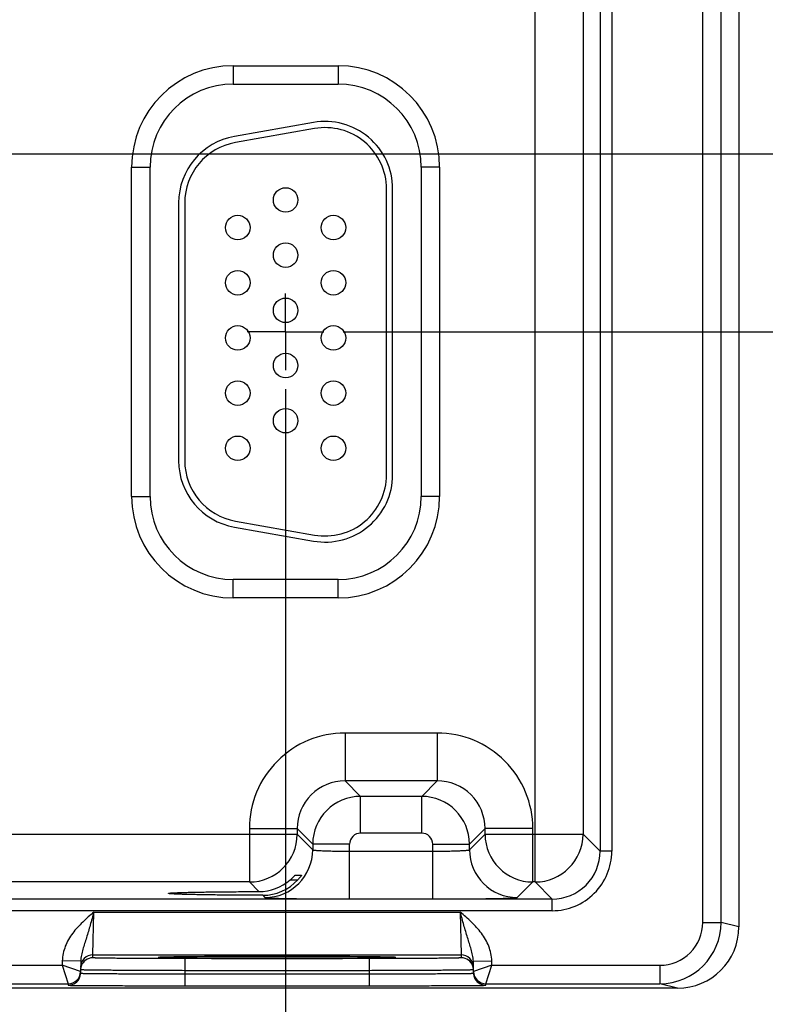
# Model space of a CAD drawing. Header units: inches. Extents: x 0 to 34, y 0 to 22.
# Tile 31 of 41: x 27.8 to 30.2, y 8 to 11.3. Entities that reach past the tile are written whole.
import ezdxf

# ---------------------------------------------------------------- set-up
doc = ezdxf.new("R2010")
doc.units = ezdxf.units.IN
doc.header["$LTSCALE"] = 1.87
doc.header["$MEASUREMENT"] = 0
doc.linetypes.add('CENTER', pattern=[0.6, 0.375, -0.075, 0.075, -0.075])
doc.layers.get('0').update_dxf_attribs({"linetype": 'CONTINUOUS'})
doc.layers.add('02___PRT_ALL_AXES', color=7, linetype='CONTINUOUS')
doc.layers.add('DIMENSIONS', color=7, linetype='CONTINUOUS')
doc.styles.get("Standard").update_dxf_attribs({"font": 'txt', "width": 0.8})
doc.dimstyles.new('DIMSTYLE_1', dxfattribs={"dimtxt": 0.125, "dimasz": 0.18, "dimexe": 0.125, "dimexo": 0.0625, "dimgap": 0.03125, "dimtad": 0, "dimtih": 1, "dimtoh": 1, "dimlfac": 0.5, "dimzin": 4, "dimdsep": 46, "dimtxsty": 'STANDARD', "dimblk": '_FILLED', "dimblk1": '_FILLED', "dimblk2": '_FILLED', "dimcen": 0.09, "dimadec": 0, "dimazin": 0, "dimtp": 0.01, "dimtm": 0.01, "dimtfac": 1, "dimtofl": 0, "dimtmove": 0, "dimatfit": 3, "dimldrblk": '_FILLED', "dimfxl": 1, "dimtolj": 1, "dimtzin": 4, "dimarcsym": 0})

# ---------------------------------------------------------------- blocks, each defined once
blk = doc.blocks.new('*D15')
at = {"layer": 'DIMENSIONS', "color": 2, "linetype": 'CONTINUOUS'}
blk.add_line((28.6832, 10.049), (28.6832, 7.4074), dxfattribs=at)
at = {"layer": 'DIMENSIONS', "color": 2, "linetype": 'CONTINUOUS', "insert": (28.6207, 7.3449), "char_height": 0.125, "width": 1.325, "attachment_point": 3, "rotation": 90, "line_spacing_factor": 0.9}
blk.add_mtext('12.15{\\Ftxt.shx;\\W1.000000;\\H0.125000; }[308.5]', dxfattribs=at)
blk = doc.blocks.new('_FILLED')
at = {"color": 0, "linetype": 'BYBLOCK'}
blk.add_solid([(0, 0), (-1, 0.174), (-1, -0.174)], dxfattribs=at)
blk = doc.blocks.new('*D27')
at = {"layer": 'DIMENSIONS', "color": 2, "linetype": 'CONTINUOUS'}
blk.add_line((28.8707, 10.2365), (30.8487, 10.2365), dxfattribs=at)
at = {"layer": 'DIMENSIONS', "color": 2, "linetype": 'CONTINUOUS', "insert": (30.9112, 10.299), "char_height": 0.125, "width": 1.425, "attachment_point": 1, "line_spacing_factor": 0.9}
blk.add_mtext('8X 1.07{\\Ftxt.shx;\\W1.000000;\\H0.125000; }[27.2]', dxfattribs=at)
blk = doc.blocks.new('*D28')
at = {"layer": 'DIMENSIONS', "color": 2, "linetype": 'CONTINUOUS'}
blk.add_line((21.6857, 10.8165), (30.8487, 10.8165), dxfattribs=at)
at = {"layer": 'DIMENSIONS', "color": 2, "linetype": 'CONTINUOUS', "insert": (30.9112, 10.879), "char_height": 0.125, "width": 1.125, "attachment_point": 1, "line_spacing_factor": 0.9}
blk.add_mtext('1.36{\\Ftxt.shx;\\W1.000000;\\H0.125000; }[34.6]', dxfattribs=at)

msp = doc.modelspace()

# ---------------------------------------------------------------- linework, layer by layer
at = {"color": 7, "linetype": 'CONTINUOUS'}
for p, q in [((30.0433, 8.31), (30.0433, 14.819)), ((30.1033, 8.31), (30.1033, 14.819)), ((30.1612, 14.8335), (30.1612, 8.2955)), ((29.497, 8.4418), (29.497, 14.6872)), ((29.7086, 14.5869), (29.7086, 8.5421)), ((29.7466, 14.5869), (29.7466, 8.5421)), ((29.6529, 14.5312), (29.6529, 8.5977)), ((28.5122, 11.1045), (28.8542, 11.1045)), ((28.5122, 11.1045), (28.5122, 11.0445)), ((28.8542, 11.1045), (28.8542, 11.0445)), ((28.5122, 11.0445), (28.8542, 11.0445)), ((28.774, 10.9192), (28.516, 10.8737)), ((28.7774, 10.8995), (28.5194, 10.854)), ((28.1811, 10.7735), (28.2411, 10.7735)), ((28.1811, 9.6995), (28.1811, 10.7735)), ((28.2411, 9.6995), (28.2411, 10.7735)), ((29.1852, 10.7735), (29.1252, 10.7735)), ((29.1252, 10.7735), (29.1252, 9.6995)), ((29.1852, 10.7735), (29.1852, 9.6995)), ((29.0122, 9.7705), (29.0122, 10.7025)), ((29.0322, 9.7705), (29.0322, 10.7025)), ((28.3342, 10.657), (28.3342, 9.816)), ((28.3542, 10.657), (28.3542, 9.816)), ((28.1811, 9.6995), (28.2411, 9.6995)), ((29.1852, 9.6995), (29.1252, 9.6995)), ((28.5194, 9.619), (28.7774, 9.5735)), ((28.516, 9.5993), (28.774, 9.5538)), ((28.8542, 9.4284), (28.5122, 9.4284)), ((28.5122, 9.3684), (28.5122, 9.4284)), ((28.8542, 9.3684), (28.8542, 9.4284)), ((28.8542, 9.3684), (28.5122, 9.3684)), ((29.1775, 8.9277), (28.8769, 8.9277)), ((28.8769, 8.9277), (28.8769, 8.7718)), ((29.1775, 8.9277), (29.1775, 8.7718)), ((29.1775, 8.7718), (28.8769, 8.7718)), ((28.8769, 8.7718), (28.9276, 8.721)), ((29.1775, 8.7718), (29.1268, 8.721)), ((29.1268, 8.721), (28.9276, 8.721)), ((28.9276, 8.6011), (28.9276, 8.721)), ((29.1268, 8.6011), (29.1268, 8.721)), ((28.5649, 8.6158), (28.7209, 8.6158)), ((28.5649, 8.6158), (28.5649, 8.4418)), ((28.7209, 8.6158), (28.7716, 8.5651)), ((28.7209, 8.6158), (28.7209, 8.5977)), ((29.3335, 8.6158), (29.2827, 8.5651)), ((29.4894, 8.6158), (29.3335, 8.6158)), ((29.3335, 8.5977), (29.3335, 8.6158)), ((29.4894, 8.4418), (29.4894, 8.6158)), ((27.2235, 8.5977), (28.7209, 8.5977)), ((28.7209, 8.5977), (28.7716, 8.547)), ((29.1268, 8.6011), (28.9276, 8.6011)), ((29.2827, 8.547), (29.3335, 8.5977)), ((29.3335, 8.5977), (29.6529, 8.5977)), ((29.6529, 8.5977), (29.7086, 8.5421)), ((28.8916, 8.5651), (28.7716, 8.5651)), ((28.7716, 8.5651), (28.7716, 8.547)), ((28.8916, 8.3863), (28.8916, 8.5651)), ((29.1628, 8.5651), (29.2827, 8.5651)), ((29.1628, 8.3863), (29.1628, 8.5651)), ((29.2827, 8.547), (29.2827, 8.5651)), ((28.8916, 8.5423), (29.1628, 8.5423)), ((29.7466, 8.5421), (29.7086, 8.5421)), ((28.6983, 8.4488), (28.7231, 8.4488)), ((28.7144, 8.4642), (28.735, 8.4642)), ((28.5649, 8.4418), (27.3794, 8.4418)), ((28.5649, 8.4418), (28.5961, 8.4106)), ((29.4387, 8.391), (29.4894, 8.4418)), ((29.497, 8.4418), (29.4894, 8.4418)), ((29.497, 8.4418), (29.5526, 8.3861)), ((29.5526, 8.3861), (12.8521, 8.3861)), ((28.6084, 8.3983), (28.6157, 8.391)), ((28.8916, 8.3863), (29.1628, 8.3863)), ((29.5526, 8.3481), (29.5526, 8.3861)), ((29.5526, 8.3481), (12.8521, 8.3481)), ((28.0547, 8.2038), (28.0578, 8.3438)), ((28.0578, 8.3438), (29.2525, 8.3438)), ((29.2525, 8.3438), (29.2556, 8.2038)), ((30.0433, 8.31), (30.1033, 8.31)), ((30.1612, 8.2955), (30.1033, 8.31)), ((28.0545, 8.1945), (28.0547, 8.2038)), ((28.0547, 8.2038), (29.2556, 8.2038)), ((28.2737, 8.1961), (28.2751, 8.1962)), ((28.2968, 8.1968), (28.2739, 8.1961)), ((28.2751, 8.1962), (28.2767, 8.1962)), ((28.2767, 8.1962), (28.2787, 8.1963)), ((28.2787, 8.1963), (28.2824, 8.1964)), ((28.2824, 8.1964), (28.2884, 8.1966)), ((28.2884, 8.1966), (28.2978, 8.1968)), ((28.2978, 8.1968), (28.3095, 8.197)), ((28.3095, 8.197), (28.3235, 8.1973)), ((28.3235, 8.1973), (28.3402, 8.1975)), ((28.3402, 8.1975), (28.36, 8.1977)), ((28.9559, 8.1918), (28.3544, 8.1918)), ((28.3544, 8.1918), (28.3544, 8.1525)), ((28.36, 8.1977), (28.384, 8.1979)), ((28.384, 8.1979), (28.3952, 8.198)), ((28.3952, 8.198), (28.4273, 8.1983)), ((28.4273, 8.1983), (28.457, 8.1984)), ((28.457, 8.1984), (28.4901, 8.1986)), ((28.4901, 8.1986), (28.5268, 8.1987)), ((28.5268, 8.1987), (28.5673, 8.1988)), ((28.5673, 8.1988), (28.6123, 8.1989)), ((28.6123, 8.1989), (28.659, 8.1989)), ((28.659, 8.1989), (28.7017, 8.1989)), ((28.7017, 8.1989), (28.7405, 8.1988)), ((28.7405, 8.1988), (28.7766, 8.1987)), ((28.7766, 8.1987), (28.8181, 8.1986)), ((28.8181, 8.1986), (28.8555, 8.1984)), ((28.8555, 8.1984), (28.8886, 8.1982)), ((28.8886, 8.1982), (28.9175, 8.198)), ((28.9175, 8.198), (28.9426, 8.1978)), ((28.9426, 8.1978), (28.964, 8.1976)), ((28.9559, 8.1918), (28.9559, 8.1525)), ((28.964, 8.1976), (28.9821, 8.1973)), ((28.9821, 8.1973), (28.9971, 8.1971)), ((28.9971, 8.1971), (29.0094, 8.1969)), ((29.0094, 8.1969), (29.0193, 8.1967)), ((29.0365, 8.1961), (29.0138, 8.1968)), ((29.0193, 8.1967), (29.0256, 8.1965)), ((29.0256, 8.1965), (29.0295, 8.1964)), ((29.0295, 8.1964), (29.0327, 8.1963)), ((29.0327, 8.1963), (29.0344, 8.1962)), ((29.0344, 8.1962), (29.0358, 8.1961)), ((29.2556, 8.2038), (29.2558, 8.1945)), ((27.2456, 8.17), (27.9548, 8.17)), ((27.955, 8.1843), (27.9548, 8.17)), ((27.9548, 8.17), (27.9744, 8.11)), ((28.0144, 8.1493), (27.9548, 8.17)), ((28.015, 8.1833), (27.955, 8.1843)), ((28.015, 8.1833), (28.0143, 8.1443)), ((29.2953, 8.1833), (29.3553, 8.1843)), ((29.296, 8.1443), (29.2953, 8.1833)), ((29.3556, 8.17), (29.2959, 8.1493)), ((29.3359, 8.11), (29.3556, 8.17)), ((29.3556, 8.17), (29.3553, 8.1843)), ((29.3556, 8.17), (29.9032, 8.17)), ((29.9032, 8.17), (29.9032, 8.11)), ((28.3544, 8.1525), (28.3543, 8.1426)), ((28.3543, 8.1426), (28.9561, 8.1426)), ((28.3543, 8.1426), (28.3543, 8.1033)), ((28.9559, 8.1525), (28.3544, 8.1525)), ((28.9559, 8.1525), (28.9561, 8.1426)), ((28.9561, 8.1426), (28.9561, 8.1033)), ((29.9612, 8.0955), (12.3173, 8.0955)), ((27.2259, 8.11), (27.9744, 8.11)), ((27.9744, 8.11), (27.9743, 8.1049)), ((28.3543, 8.1033), (28.9561, 8.1033)), ((29.3359, 8.11), (29.9032, 8.11)), ((29.336, 8.1049), (29.3359, 8.11)), ((29.9612, 8.0955), (29.9032, 8.11))]:
    msp.add_line(p, q, dxfattribs=at)
for points in [[(28.2721, 8.196), (28.2722, 8.196), (28.2725, 8.196), (28.2728, 8.196), (28.2732, 8.196), (28.2737, 8.1961)], [(29.0358, 8.1961), (29.0369, 8.1961), (29.0374, 8.196), (29.0377, 8.196), (29.038, 8.196), (29.0382, 8.196)]]:
    msp.add_lwpolyline(points, dxfattribs=at)
for centre in [(28.6832, 10.6665), (28.5272, 10.5765), (28.8392, 10.5765), (28.6832, 10.4865), (28.5272, 10.3965), (28.8392, 10.3965), (28.6832, 10.3065), (28.5272, 10.2165), (28.8392, 10.2165), (28.6832, 10.1265), (28.5272, 10.0365), (28.8392, 10.0365), (28.6832, 9.9465), (28.5272, 9.8565), (28.8392, 9.8565)]:
    msp.add_circle(centre, 0.04, dxfattribs=at)
for centre, radius, start, end in [((28.5122, 10.7735), 0.3311, 90, 180), ((28.8542, 10.7735), 0.3311, 0, 90), ((28.5122, 10.7735), 0.2711, 90, 180), ((28.8542, 10.7735), 0.2711, 0, 90), ((28.8122, 10.7025), 0.22, 0, 100), ((28.8122, 10.7025), 0.2, 0, 100), ((28.5542, 10.657), 0.22, 100, 180), ((28.5542, 10.657), 0.2, 100, 180), ((28.5542, 9.816), 0.22, 180, 260), ((28.5542, 9.816), 0.2, 180, 260), ((28.8122, 9.7705), 0.22, 260, 360), ((28.8122, 9.7705), 0.2, 260, 360), ((28.5122, 9.6995), 0.3311, 180, 270), ((28.5122, 9.6995), 0.2711, 180, 270), ((28.8542, 9.6995), 0.3311, 270, 360), ((28.8542, 9.6995), 0.2711, 270, 360), ((28.8768, 8.6158), 0.3119, 89.9965, 180.0035), ((29.1775, 8.6158), 0.3119, 359.9966, 90.0034), ((28.8768, 8.6159), 0.1559, 89.9717, 180.0282), ((29.1776, 8.6159), 0.1559, 359.9717, 90.0282), ((28.9276, 8.565), 0.156, 90.0148, 179.9847), ((29.1267, 8.565), 0.156, 0.0148, 89.9847), ((28.5649, 8.5978), 0.156, 270.0209, 359.9791), ((28.9276, 8.5651), 0.036, 89.9965, 180.0035), ((29.1268, 8.5651), 0.036, 359.9965, 90.0035), ((29.4895, 8.5978), 0.156, 180.0209, 269.9791), ((29.4969, 8.5978), 0.156, 270.0209, 359.9791), ((28.6156, 8.5471), 0.156, 270.0209, 359.9791), ((29.4388, 8.5471), 0.156, 180.0209, 269.9791), ((29.5526, 8.5421), 0.194, 269.9966, 0.0034), ((29.5526, 8.5421), 0.1559, 269.99, 0.0099), ((28.5956, 8.5678), 0.1572, 270.194, 310.7846), ((28.6088, 8.5531), 0.1547, 269.8483, 317.612), ((29.9033, 8.31), 0.2, 269.9986, 359.9972), ((29.9033, 8.31), 0.14, 269.9946, 359.9963), ((29.9612, 8.2955), 0.2, 270.0033, 359.9958), ((28.0547, 8.1638), 0.04, 89.9997, 179.0001), ((28.0545, 8.1545), 0.04, 89.9993, 161.1986), ((29.2556, 8.1638), 0.04, 0.9999, 90.0003), ((29.2558, 8.1545), 0.04, 18.8014, 90.0007), ((28.0548, 8.1544), 0.0402, 161.2521, 178.9472), ((29.2556, 8.1544), 0.0402, 1.0528, 18.7479), ((27.9744, 8.15), 0.04, 270.0018, 359), ((27.9744, 8.1449), 0.04, 269.9998, 341.1981), ((27.9741, 8.145), 0.0402, 341.2526, 358.9472), ((29.3359, 8.15), 0.04, 181.0012, 269.9999), ((29.3362, 8.145), 0.0402, 181.0528, 198.7474), ((29.336, 8.1449), 0.04, 198.8019, 270.0002)]:
    msp.add_arc(centre, radius, start, end, dxfattribs=at)
for points, knots in [([(28.7716, 8.547), (28.7717, 8.5469), (28.7719, 8.5467), (28.7725, 8.5465), (28.7733, 8.5463), (28.7749, 8.5459), (28.7776, 8.5456), (28.7817, 8.5451), (28.7868, 8.5447), (28.7929, 8.5443), (28.7999, 8.544), (28.8078, 8.5436), (28.8164, 8.5433), (28.8293, 8.5429), (28.8467, 8.5426), (28.8687, 8.5423), (28.8839, 8.5423), (28.8916, 8.5423)], [0, 0, 0, 0, 0.0028, 0.007571, 0.014536, 0.023747, 0.048912, 0.082937, 0.125539, 0.176336, 0.234865, 0.300581, 0.372872, 0.451063, 0.622161, 0.807461, 1, 1, 1, 1]), ([(29.1628, 8.5423), (29.1705, 8.5423), (29.1856, 8.5423), (29.2076, 8.5426), (29.2251, 8.5429), (29.238, 8.5433), (29.2466, 8.5436), (29.2545, 8.544), (29.2615, 8.5443), (29.2676, 8.5447), (29.2727, 8.5451), (29.2767, 8.5456), (29.2795, 8.5459), (29.2811, 8.5463), (29.2819, 8.5465), (29.2824, 8.5467), (29.2827, 8.5469), (29.2827, 8.547)], [0, 0, 0, 0, 0.192539, 0.377839, 0.548937, 0.627128, 0.699419, 0.765135, 0.823664, 0.874461, 0.917063, 0.951088, 0.976253, 0.985464, 0.992429, 0.9972, 1, 1, 1, 1]), ([(28.6983, 8.4488), (28.6993, 8.4496), (28.7012, 8.4513), (28.704, 8.4538), (28.7065, 8.4563), (28.7089, 8.4586), (28.7106, 8.4604), (28.7119, 8.4617), (28.7127, 8.4625), (28.7133, 8.4632), (28.7138, 8.4637), (28.7141, 8.464), (28.7142, 8.4641), (28.7143, 8.4642), (28.7144, 8.4642), (28.7144, 8.4642)], [0, 0, 0, 0, 0.173342, 0.342238, 0.503515, 0.653224, 0.785998, 0.843871, 0.894633, 0.937025, 0.969654, 0.981852, 0.991063, 0.997138, 1, 1, 1, 1]), ([(28.735, 8.4642), (28.735, 8.4642), (28.7349, 8.464), (28.7348, 8.4638), (28.7345, 8.4633), (28.7341, 8.4627), (28.7336, 8.4619), (28.7327, 8.4607), (28.7314, 8.4589), (28.7297, 8.4566), (28.7276, 8.454), (28.7254, 8.4514), (28.7239, 8.4496), (28.723, 8.4488)], [0, 0, 0, 0, 0.005255, 0.022281, 0.050416, 0.088609, 0.135787, 0.190901, 0.321103, 0.472317, 0.638833, 0.816044, 1, 1, 1, 1]), ([(28.3008, 8.4045), (28.3008, 8.4045), (28.3009, 8.4047), (28.3014, 8.4049), (28.3024, 8.4051), (28.3041, 8.4053), (28.3065, 8.4056), (28.3095, 8.4059), (28.3133, 8.4061), (28.3176, 8.4064), (28.3247, 8.4067), (28.3352, 8.4072), (28.3496, 8.4076), (28.3663, 8.4081), (28.3853, 8.4085), (28.4063, 8.4089), (28.4292, 8.4093), (28.4539, 8.4096), (28.4897, 8.41), (28.5373, 8.4103), (28.5761, 8.4105), (28.5961, 8.4106)], [0, 0, 0, 0, 0.000545, 0.001528, 0.005113, 0.010953, 0.019065, 0.02944, 0.042053, 0.056876, 0.073884, 0.114342, 0.16316, 0.219936, 0.284205, 0.355522, 0.433341, 0.517029, 0.605954, 0.796807, 1, 1, 1, 1]), ([(28.6084, 8.3983), (28.5877, 8.3984), (28.5475, 8.3986), (28.4981, 8.3989), (28.4609, 8.3993), (28.4351, 8.3996), (28.4112, 8.4), (28.3892, 8.4004), (28.3694, 8.4008), (28.3519, 8.4013), (28.3368, 8.4017), (28.3258, 8.4022), (28.3184, 8.4026), (28.3138, 8.4028), (28.3099, 8.4031), (28.3067, 8.4033), (28.3042, 8.4036), (28.3025, 8.4039), (28.3014, 8.4041), (28.3009, 8.4043), (28.3008, 8.4044), (28.3008, 8.4045)], [0, 0, 0, 0, 0.201685, 0.391972, 0.480884, 0.564697, 0.642725, 0.714312, 0.7789, 0.835998, 0.885101, 0.925812, 0.942934, 0.957854, 0.970539, 0.980958, 0.989089, 0.994929, 0.998498, 0.999468, 1, 1, 1, 1]), ([(28.6157, 8.391), (28.6157, 8.391), (28.6159, 8.3909), (28.6165, 8.3907), (28.6177, 8.3905), (28.6195, 8.3903), (28.622, 8.3901), (28.6251, 8.3899), (28.6289, 8.3896), (28.6333, 8.3894), (28.6403, 8.3891), (28.6506, 8.3888), (28.6645, 8.3884), (28.6807, 8.388), (28.6988, 8.3877), (28.7187, 8.3874), (28.7403, 8.3871), (28.7632, 8.3869), (28.7961, 8.3866), (28.839, 8.3864), (28.8739, 8.3863), (28.8916, 8.3863)], [0, 0, 0, 0, 0.000833, 0.002206, 0.006659, 0.013424, 0.022498, 0.033865, 0.047502, 0.063379, 0.081459, 0.124054, 0.174892, 0.233495, 0.299314, 0.37173, 0.450061, 0.533571, 0.621473, 0.807113, 1, 1, 1, 1]), ([(29.1628, 8.3863), (29.1805, 8.3863), (29.2153, 8.3864), (29.2583, 8.3866), (29.2911, 8.3869), (29.3141, 8.3871), (29.3357, 8.3874), (29.3556, 8.3877), (29.3737, 8.388), (29.3898, 8.3884), (29.4038, 8.3888), (29.4141, 8.3891), (29.4211, 8.3894), (29.4255, 8.3896), (29.4292, 8.3899), (29.4324, 8.3901), (29.4349, 8.3903), (29.4367, 8.3905), (29.4379, 8.3907), (29.4384, 8.3909), (29.4386, 8.391), (29.4387, 8.391)], [0, 0, 0, 0, 0.192887, 0.378527, 0.466429, 0.549939, 0.62827, 0.700686, 0.766505, 0.825108, 0.875946, 0.918541, 0.936621, 0.952498, 0.966135, 0.977502, 0.986576, 0.993341, 0.997794, 0.999167, 1, 1, 1, 1]), ([(28.0578, 8.3438), (28.0455, 8.3331), (28.0208, 8.3118), (27.9929, 8.2817), (27.9749, 8.2544), (27.9642, 8.2323), (27.9571, 8.2088), (27.9552, 8.1925), (27.955, 8.1843)], [0, 0, 0, 0, 0.250106, 0.500015, 0.625057, 0.75007, 0.875051, 1, 1, 1, 1]), ([(28.0578, 8.3438), (28.0539, 8.3295), (28.0481, 8.3083), (28.04, 8.2806), (28.0339, 8.2606), (28.0278, 8.2413), (28.022, 8.2223), (28.0169, 8.2031), (28.0151, 8.1899), (28.015, 8.1833)], [0, 0, 0, 0, 0.266693, 0.396035, 0.521429, 0.642945, 0.761729, 0.879894, 1, 1, 1, 1]), ([(29.3553, 8.1843), (29.3552, 8.1925), (29.3533, 8.2088), (29.3461, 8.2323), (29.3355, 8.2544), (29.3174, 8.2817), (29.2896, 8.3118), (29.2649, 8.3331), (29.2525, 8.3438)], [0, 0, 0, 0, 0.124944, 0.249922, 0.374933, 0.499972, 0.749883, 1, 1, 1, 1]), ([(29.2953, 8.1833), (29.2952, 8.1899), (29.2934, 8.2031), (29.2884, 8.2223), (29.2825, 8.2413), (29.2764, 8.2606), (29.2703, 8.2806), (29.2622, 8.3083), (29.2564, 8.3295), (29.2525, 8.3438)], [0, 0, 0, 0, 0.120104, 0.238267, 0.357051, 0.478567, 0.603962, 0.733306, 1, 1, 1, 1]), ([(28.3544, 8.1918), (28.3349, 8.1918), (28.2967, 8.1919), (28.2495, 8.192), (28.2135, 8.1921), (28.1883, 8.1923), (28.1648, 8.1924), (28.143, 8.1926), (28.1233, 8.1928), (28.1058, 8.193), (28.0928, 8.1932), (28.0835, 8.1933), (28.0776, 8.1934), (28.0723, 8.1936), (28.0677, 8.1937), (28.0637, 8.1938), (28.0605, 8.1939), (28.0583, 8.194), (28.0568, 8.1941), (28.056, 8.1942), (28.0554, 8.1942), (28.0549, 8.1943), (28.0547, 8.1944), (28.0545, 8.1944), (28.0545, 8.1945)], [0, 0, 0, 0, 0.195093, 0.382688, 0.4714, 0.555569, 0.634386, 0.707089, 0.77298, 0.831424, 0.881858, 0.903917, 0.923799, 0.941455, 0.956844, 0.969929, 0.980679, 0.989069, 0.992374, 0.995082, 0.997194, 0.998709, 0.999633, 1, 1, 1, 1]), ([(28.2739, 8.1961), (28.273, 8.1961), (28.2717, 8.196), (28.2702, 8.1959), (28.2693, 8.1958), (28.2686, 8.1958), (28.2681, 8.1957), (28.2679, 8.1956), (28.2677, 8.1956), (28.2677, 8.1955)], [0, 0, 0, 0, 0.433646, 0.604436, 0.744455, 0.853681, 0.932196, 0.980314, 1, 1, 1, 1]), ([(28.2677, 8.1955), (28.2677, 8.1955), (28.2679, 8.1954), (28.2681, 8.1954), (28.2686, 8.1953), (28.2693, 8.1952), (28.2702, 8.1951), (28.2717, 8.195), (28.2729, 8.195), (28.2738, 8.1949)], [0, 0, 0, 0, 0.019719, 0.067814, 0.146291, 0.255485, 0.39549, 0.566285, 1, 1, 1, 1]), ([(28.2738, 8.1949), (28.2763, 8.1948), (28.2822, 8.1946), (28.2976, 8.1942), (28.3235, 8.1937), (28.3619, 8.1933), (28.4092, 8.1929), (28.4638, 8.1926), (28.5467, 8.1922), (28.6552, 8.1921), (28.7637, 8.1922), (28.8465, 8.1926), (28.9012, 8.1929), (28.9484, 8.1933), (28.9868, 8.1937), (29.0127, 8.1942), (29.0281, 8.1946), (29.034, 8.1948), (29.0365, 8.1949)], [0, 0, 0, 0, 0.009733, 0.023176, 0.060749, 0.111598, 0.174181, 0.246609, 0.326696, 0.500002, 0.673307, 0.753394, 0.825822, 0.888405, 0.939252, 0.976824, 0.990267, 1, 1, 1, 1]), ([(29.0138, 8.1968), (28.9944, 8.1972), (28.9469, 8.1978), (28.8651, 8.1984), (28.7651, 8.1988), (28.6556, 8.199), (28.546, 8.1988), (28.4459, 8.1984), (28.3639, 8.1978), (28.3163, 8.1972), (28.2968, 8.1968)], [0, 0, 0, 0, 0.081205, 0.198703, 0.34232, 0.499617, 0.656968, 0.800741, 0.918483, 1, 1, 1, 1]), ([(29.2558, 8.1945), (29.2558, 8.1944), (29.2556, 8.1944), (29.2554, 8.1943), (29.2549, 8.1942), (29.2543, 8.1942), (29.2535, 8.1941), (29.2521, 8.194), (29.2498, 8.1939), (29.2466, 8.1938), (29.2427, 8.1937), (29.2381, 8.1936), (29.2328, 8.1934), (29.2268, 8.1933), (29.2176, 8.1932), (29.2045, 8.193), (29.187, 8.1928), (29.1673, 8.1926), (29.1456, 8.1924), (29.122, 8.1923), (29.0969, 8.1921), (29.0608, 8.192), (29.0137, 8.1919), (28.9754, 8.1918), (28.9559, 8.1918)], [0, 0, 0, 0, 0.000367, 0.001291, 0.002806, 0.004918, 0.007626, 0.010931, 0.019321, 0.030071, 0.043156, 0.058545, 0.076201, 0.096083, 0.118142, 0.168576, 0.22702, 0.292911, 0.365614, 0.444431, 0.5286, 0.617312, 0.804907, 1, 1, 1, 1]), ([(29.0426, 8.1955), (29.0426, 8.1956), (29.0425, 8.1956), (29.0422, 8.1957), (29.0417, 8.1958), (29.041, 8.1958), (29.0402, 8.1959), (29.0386, 8.196), (29.0374, 8.1961), (29.0365, 8.1961)], [0, 0, 0, 0, 0.01972, 0.067826, 0.146319, 0.255527, 0.395541, 0.566335, 1, 1, 1, 1]), ([(29.0365, 8.1949), (29.0374, 8.195), (29.0387, 8.195), (29.0402, 8.1951), (29.0411, 8.1952), (29.0417, 8.1953), (29.0422, 8.1954), (29.0425, 8.1954), (29.0426, 8.1955), (29.0426, 8.1955)], [0, 0, 0, 0, 0.433718, 0.604513, 0.744518, 0.853711, 0.932187, 0.980281, 1, 1, 1, 1]), ([(28.0143, 8.1443), (28.0143, 8.1442), (28.0145, 8.1442), (28.0148, 8.1441), (28.0153, 8.1441), (28.016, 8.144), (28.017, 8.144), (28.0181, 8.1439), (28.0194, 8.1439), (28.0216, 8.1438), (28.0248, 8.1437), (28.0292, 8.1436), (28.0345, 8.1435), (28.0405, 8.1434), (28.0472, 8.1433), (28.0577, 8.1432), (28.0725, 8.143), (28.0923, 8.1429), (28.1146, 8.1428), (28.1393, 8.1427), (28.166, 8.1426), (28.1945, 8.1425), (28.2354, 8.1425), (28.2888, 8.1425), (28.3322, 8.1425), (28.3543, 8.1426)], [0, 0, 0, 0, 0.000343, 0.001258, 0.002769, 0.004877, 0.007583, 0.010886, 0.014783, 0.019274, 0.030023, 0.043108, 0.058497, 0.076155, 0.096038, 0.118099, 0.168538, 0.226987, 0.292883, 0.365592, 0.444414, 0.528589, 0.617304, 0.804905, 1, 1, 1, 1]), ([(28.3544, 8.1525), (28.3323, 8.1526), (28.289, 8.1527), (28.2355, 8.1529), (28.1947, 8.1531), (28.1662, 8.1532), (28.1395, 8.1534), (28.1148, 8.1536), (28.0925, 8.1538), (28.0727, 8.154), (28.0579, 8.1541), (28.0474, 8.1543), (28.0406, 8.1544), (28.0346, 8.1545), (28.0294, 8.1546), (28.025, 8.1547), (28.0218, 8.1547), (28.0196, 8.1548), (28.0183, 8.1549), (28.0172, 8.1549), (28.0162, 8.155), (28.0155, 8.155), (28.015, 8.155), (28.0147, 8.1551), (28.0145, 8.1551), (28.0145, 8.1552)], [0, 0, 0, 0, 0.195104, 0.382709, 0.471426, 0.555601, 0.634423, 0.707132, 0.773029, 0.831478, 0.881918, 0.90398, 0.923864, 0.941522, 0.956912, 0.969998, 0.980748, 0.985238, 0.989136, 0.992438, 0.995144, 0.997251, 0.998759, 0.99967, 1, 1, 1, 1]), ([(29.2958, 8.1552), (29.2958, 8.1551), (29.2956, 8.1551), (29.2954, 8.155), (29.2948, 8.155), (29.2941, 8.155), (29.2932, 8.1549), (29.2921, 8.1549), (29.2907, 8.1548), (29.2886, 8.1547), (29.2854, 8.1547), (29.2809, 8.1546), (29.2757, 8.1545), (29.2697, 8.1544), (29.2629, 8.1543), (29.2525, 8.1541), (29.2376, 8.154), (29.2178, 8.1538), (29.1955, 8.1536), (29.1709, 8.1534), (29.1442, 8.1532), (29.1156, 8.1531), (29.0748, 8.1529), (29.0214, 8.1527), (28.978, 8.1526), (28.9559, 8.1525)], [0, 0, 0, 0, 0.00033, 0.001241, 0.002749, 0.004856, 0.007562, 0.010864, 0.014762, 0.019252, 0.030002, 0.043087, 0.058478, 0.076136, 0.09602, 0.118081, 0.168521, 0.226971, 0.292867, 0.365577, 0.444399, 0.528574, 0.617291, 0.804896, 1, 1, 1, 1]), ([(28.9561, 8.1426), (28.9782, 8.1425), (29.0215, 8.1425), (29.075, 8.1425), (29.1158, 8.1425), (29.1443, 8.1426), (29.1711, 8.1427), (29.1957, 8.1428), (29.218, 8.1429), (29.2378, 8.143), (29.2527, 8.1432), (29.2631, 8.1433), (29.2699, 8.1434), (29.2759, 8.1435), (29.2811, 8.1436), (29.2856, 8.1437), (29.2888, 8.1438), (29.2909, 8.1439), (29.2923, 8.1439), (29.2934, 8.144), (29.2943, 8.144), (29.295, 8.1441), (29.2955, 8.1441), (29.2958, 8.1442), (29.296, 8.1442), (29.296, 8.1443)], [0, 0, 0, 0, 0.195095, 0.382696, 0.471411, 0.555586, 0.634408, 0.707117, 0.773013, 0.831462, 0.881901, 0.903962, 0.923845, 0.941503, 0.956892, 0.969977, 0.980726, 0.985217, 0.989114, 0.992417, 0.995123, 0.997231, 0.998742, 0.999657, 1, 1, 1, 1]), ([(27.9743, 8.1049), (27.9743, 8.1049), (27.9744, 8.1049), (27.9745, 8.1049), (27.9746, 8.1049), (27.9749, 8.1049), (27.9755, 8.1048), (27.9763, 8.1048), (27.9773, 8.1047), (27.9785, 8.1047), (27.98, 8.1047), (27.9824, 8.1046), (27.986, 8.1045), (27.991, 8.1045), (27.9968, 8.1044), (28.0035, 8.1043), (28.0111, 8.1042), (28.0228, 8.1041), (28.0394, 8.104), (28.0615, 8.1039), (28.0865, 8.1038), (28.114, 8.1037), (28.1439, 8.1036), (28.1757, 8.1035), (28.2093, 8.1034), (28.2443, 8.1034), (28.2928, 8.1033), (28.3296, 8.1033), (28.3543, 8.1033)], [0, 0, 0, 0, 0.000092, 0.000323, 0.000702, 0.001231, 0.002737, 0.004843, 0.007547, 0.010849, 0.014746, 0.019237, 0.029986, 0.043073, 0.058463, 0.076123, 0.096008, 0.118071, 0.168514, 0.226966, 0.292866, 0.365578, 0.444402, 0.528578, 0.617296, 0.7097, 0.8049, 1, 1, 1, 1]), ([(28.9561, 8.1033), (28.9808, 8.1033), (29.0175, 8.1033), (29.066, 8.1034), (29.101, 8.1034), (29.1346, 8.1035), (29.1665, 8.1036), (29.1963, 8.1037), (29.2239, 8.1038), (29.2488, 8.1039), (29.271, 8.104), (29.2876, 8.1041), (29.2993, 8.1042), (29.3068, 8.1043), (29.3135, 8.1044), (29.3193, 8.1045), (29.3243, 8.1045), (29.3279, 8.1046), (29.3303, 8.1047), (29.3318, 8.1047), (29.3331, 8.1047), (29.3341, 8.1048), (29.3349, 8.1048), (29.3354, 8.1049), (29.3357, 8.1049), (29.3359, 8.1049), (29.3359, 8.1049), (29.336, 8.1049), (29.336, 8.1049)], [0, 0, 0, 0, 0.1951, 0.2903, 0.382704, 0.471422, 0.555598, 0.634422, 0.707134, 0.773034, 0.831486, 0.881929, 0.903992, 0.923877, 0.941537, 0.956927, 0.970014, 0.980763, 0.985254, 0.989151, 0.992453, 0.995157, 0.997263, 0.998769, 0.999298, 0.999677, 0.999908, 1, 1, 1, 1])]:
    msp.add_open_spline(points, degree=3, knots=knots, dxfattribs=at)
at = {"layer": '02___PRT_ALL_AXES', "color": 7, "linetype": 'CENTER'}
for q in [(28.6832, 10.3615), (28.5582, 10.2365), (28.8082, 10.2365), (28.6832, 10.1115)]:
    msp.add_line((28.6832, 10.2365), q, dxfattribs=at)

# ---------------------------------------------------------------- dimensions: what is measured, and where the dimension line sits
at = {"layer": 'DIMENSIONS', "color": 2, "linetype": 'CONTINUOUS'}
for feature_location, offset, dtype, origin, picture, middle in [((21.6857, 10.8165), (9.163, 0), 0, (21.6232, 8.0951), '*D28', (31.4737, 10.8165)), ((28.6832, 10.049), (0, -2.6415), 1, (4.393, 10.1115), '*D15', (28.6832, 6.6824))]:
    dim = msp.add_ordinate_dim(feature_location=feature_location, offset=offset, dtype=dtype, origin=origin, dimstyle='DIMSTYLE_1', dxfattribs=at)
    dim.commit()
    dim.dimension.update_dxf_attribs({"geometry": picture, "text_midpoint": middle})
dim = msp.add_ordinate_dim(feature_location=(28.8707, 10.2365), offset=(1.978, 0), dtype=0, origin=(28.8082, 8.0951), text='8X <>', dimstyle='DIMSTYLE_1', dxfattribs=at)
dim.commit()
dim.dimension.update_dxf_attribs({"geometry": '*D27', "text_midpoint": (31.6237, 10.2365)})

doc.saveas('drawing.dxf')
